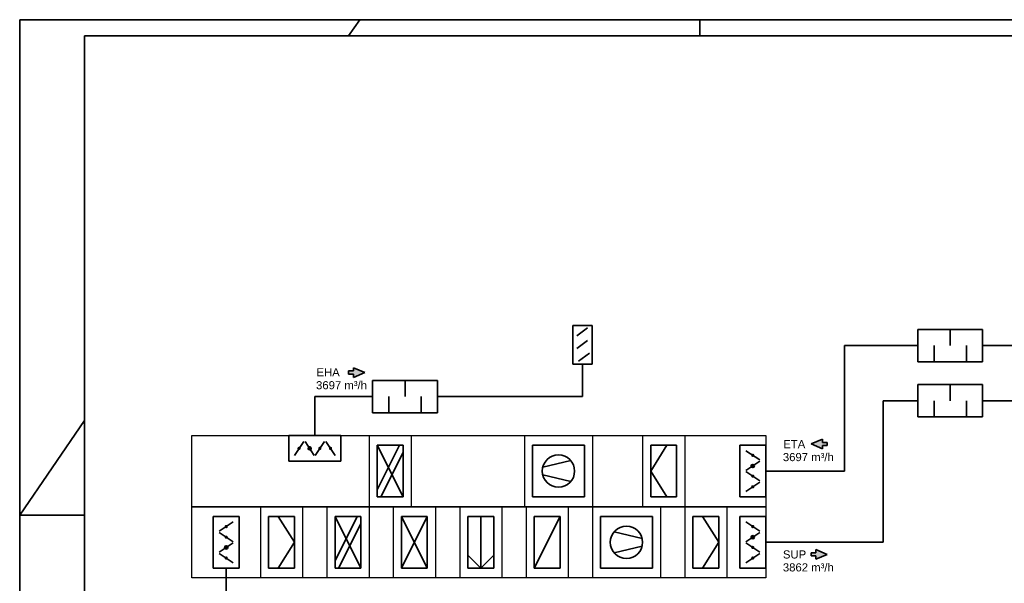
# Model space of a CAD drawing. Extents: x -795 to 605, y 10 to 460.
# Tile 2 of 7: x -795 to -491, y 286 to 460. Entities that reach past the tile are written whole.
import ezdxf
from ezdxf.lldxf.tags import DXFTag

# ---------------------------------------------------------------- set-up
doc = ezdxf.new("R2010")
doc.units = 0
doc.layers.get('0').update_dxf_attribs({"lineweight": 25})
for name, color, linetype, lineweight, true_color in [('L_Abluft', 2, 'Continuous', 35, 0xffff00), ('L_Auslass', 7, 'Continuous', 35, 0xababab), ('L_Aussenluft', 70, 'Continuous', 35, 0x7fff00), ('L_Bauteil', 7, 'Continuous', 35, 0xababab), ('L_Fortluft', 7, 'Continuous', 35, 0x461600), ('L_Fortluft-A04MCWOQIC', 7, 'Continuous', 35, 0x461700), ('L_Zuluft', 5, 'Continuous', 35, 0x0000ff)]:
    doc.layers.add(name, color=color, linetype=linetype, lineweight=lineweight, true_color=true_color)
for name, color, linetype, lineweight in [('L_Geometrie', 7, 'Continuous', 25), ('L_Text', 7, 'Continuous', 25), ('Rahmen', 7, 'Continuous', 35), ('X_Mass', 7, 'Continuous', 25)]:
    doc.layers.add(name, color=color, linetype=linetype, lineweight=lineweight)
doc.styles.get("Standard").update_dxf_attribs({"font": 'arial.ttf'})
tags = doc.linetypes.add('Strichlinie', pattern=[0.75, 0.5, -0.25]).pattern_tags.tags
tags[6:7] = [DXFTag(74, 4), DXFTag(75, 0), DXFTag(340, '0'), DXFTag(46, 0.0), DXFTag(50, 0.0), DXFTag(44, 0.0), DXFTag(45, 0.0)]
tags[4:5] = [DXFTag(74, 4), DXFTag(75, 0), DXFTag(340, '0'), DXFTag(46, 0.0), DXFTag(50, 0.0), DXFTag(44, 0.0), DXFTag(45, 0.0)]

# ---------------------------------------------------------------- blocks, each defined once
blk = doc.blocks.new('Blockreferenz-A06A5R617Q', base_point=(-795.22, 9.99))
at = {"layer": 'Rahmen', "color": 0, "linetype": 'ByBlock', "ltscale": 0.35}
for p, q in [((604.78, 459.99), (-795.22, 459.99)), ((-795.22, 459.99), (-795.22, 9.99)), ((-693.65, 454.99), (-690.22, 459.99)), ((-585.22, 459.99), (-585.22, 454.99)), ((599.78, 454.99), (-775.22, 454.99)), ((-775.22, 454.99), (-775.22, 14.99)), ((-795.22, 306.99), (-775.22, 336.13)), ((-795.22, 306.99), (-775.22, 306.99))]:
    blk.add_line(p, q, dxfattribs=at)
blk = doc.blocks.new('Polylinie-A06A5R697Q', base_point=(-742.04, 287.54))
at = {"color": 0, "lineweight": -2}
for p, q in [((-742.04, 287.54), (-742.04, 309.56)), ((-742.04, 309.56), (-564.85, 309.56)), ((-564.85, 309.56), (-564.85, 287.54)), ((-732.85, 287.54), (-742.04, 287.54)), ((-564.85, 287.54), (-732.85, 287.54))]:
    blk.add_line(p, q, dxfattribs=at)
blk = doc.blocks.new('Polylinie-A06A5R6B7Q', base_point=(-718.35, 290.55))
at = {"color": 0, "linetype": 'ByBlock', "lineweight": -2, "ltscale": 0.35}
for p, q in [((-718.35, 290.55), (-718.35, 306.55)), ((-718.35, 306.55), (-710.35, 306.55)), ((-710.35, 306.55), (-710.35, 290.55)), ((-710.35, 290.55), (-718.35, 290.55))]:
    blk.add_line(p, q, dxfattribs=at)
blk = doc.blocks.new('Polylinie-A06A5R6D7Q', base_point=(-697.85, 290.55))
at = {"color": 0, "linetype": 'ByBlock', "lineweight": -2, "ltscale": 0.35}
for p, q in [((-697.85, 306.55), (-689.85, 306.55)), ((-697.85, 290.55), (-697.85, 306.55)), ((-689.85, 306.55), (-689.85, 290.55)), ((-689.85, 290.55), (-697.85, 290.55))]:
    blk.add_line(p, q, dxfattribs=at)
blk = doc.blocks.new('Polylinie-A06A5R6F7Q', base_point=(-677.35, 290.55))
at = {"color": 0, "linetype": 'ByBlock', "lineweight": -2, "ltscale": 0.35}
for p, q in [((-677.35, 306.55), (-669.35, 306.55)), ((-677.35, 290.55), (-677.35, 306.55)), ((-669.35, 306.55), (-669.35, 290.55)), ((-669.35, 290.55), (-677.35, 290.55))]:
    blk.add_line(p, q, dxfattribs=at)
blk = doc.blocks.new('Polylinie-A06A5R6H7Q', base_point=(-636.35, 290.55))
at = {"color": 0, "linetype": 'ByBlock', "lineweight": -2, "ltscale": 0.35}
for p, q in [((-636.35, 306.55), (-628.35, 306.55)), ((-636.35, 290.55), (-636.35, 306.55)), ((-628.35, 306.55), (-628.35, 290.55)), ((-628.35, 290.55), (-636.35, 290.55))]:
    blk.add_line(p, q, dxfattribs=at)
blk = doc.blocks.new('Polylinie-A06A5R6J7Q', base_point=(-615.85, 290.55))
at = {"color": 0, "linetype": 'ByBlock', "lineweight": -2, "ltscale": 0.35}
for p, q in [((-615.85, 290.55), (-615.85, 306.55)), ((-615.85, 306.55), (-599.85, 306.55)), ((-599.85, 306.55), (-599.85, 290.55)), ((-599.85, 290.55), (-615.85, 290.55))]:
    blk.add_line(p, q, dxfattribs=at)
blk = doc.blocks.new('Kreis-A06A5R6L7Q', base_point=(-612.85, 293.55))
at = {"color": 0, "linetype": 'ByBlock', "lineweight": -2, "ltscale": 0.35}
blk.add_circle((-607.85, 298.55), 5, dxfattribs=at)
blk = doc.blocks.new('Polylinie-A06A5R6N7Q', base_point=(-587.35, 290.55))
at = {"color": 0, "linetype": 'ByBlock', "lineweight": -2, "ltscale": 0.35}
for p, q in [((-587.35, 290.55), (-587.35, 306.55)), ((-587.35, 306.55), (-579.35, 306.55)), ((-579.35, 306.55), (-579.35, 290.55)), ((-579.35, 290.55), (-587.35, 290.55))]:
    blk.add_line(p, q, dxfattribs=at)
blk = doc.blocks.new('Polylinie-A06A5R6P7Q', base_point=(-742.04, 309.56))
at = {"color": 0, "lineweight": -2}
for p, q in [((-742.04, 309.56), (-742.04, 331.57)), ((-742.04, 331.57), (-564.85, 331.57)), ((-564.85, 331.57), (-564.85, 309.56)), ((-732.85, 309.56), (-742.04, 309.56)), ((-564.85, 309.56), (-732.85, 309.56))]:
    blk.add_line(p, q, dxfattribs=at)
blk = doc.blocks.new('Polylinie-A06A5R6R7Q', base_point=(-684.85, 312.56))
at = {"color": 0, "linetype": 'ByBlock', "lineweight": -2, "ltscale": 0.35}
for p, q in [((-684.85, 328.56), (-676.85, 328.56)), ((-684.85, 312.56), (-684.85, 328.56)), ((-676.85, 328.56), (-676.85, 312.56)), ((-676.85, 312.56), (-684.85, 312.56))]:
    blk.add_line(p, q, dxfattribs=at)
blk = doc.blocks.new('Polylinie-A06A5R6T7Q', base_point=(-636.85, 312.56))
at = {"color": 0, "linetype": 'ByBlock', "lineweight": -2, "ltscale": 0.35}
for p, q in [((-620.85, 328.56), (-636.85, 328.56)), ((-636.85, 328.56), (-636.85, 312.56)), ((-620.85, 312.56), (-620.85, 328.56)), ((-636.85, 312.56), (-620.85, 312.56))]:
    blk.add_line(p, q, dxfattribs=at)
blk = doc.blocks.new('Kreis-A06A5R6V7Q', base_point=(-633.85, 315.56))
at = {"color": 0, "linetype": 'ByBlock', "lineweight": -2, "ltscale": 0.35}
blk.add_circle((-628.85, 320.56), 5, dxfattribs=at)
blk = doc.blocks.new('Polylinie-A06A5R6X7Q', base_point=(-600.35, 312.56))
at = {"color": 0, "linetype": 'ByBlock', "lineweight": -2, "ltscale": 0.35}
for p, q in [((-592.35, 328.56), (-600.35, 328.56)), ((-600.35, 328.56), (-600.35, 312.56)), ((-592.35, 312.56), (-592.35, 328.56)), ((-600.35, 312.56), (-592.35, 312.56))]:
    blk.add_line(p, q, dxfattribs=at)
blk = doc.blocks.new('Schraffur-A06A5R977Q', base_point=(-569.35, 321.64))
at = {"linetype": 'ByBlock', "lineweight": -2, "ltscale": 0.35}
blk.add_hatch(color=0, dxfattribs=at).paths.add_polyline_path([(-568.45, 321.84), (-568.49, 321.79), (-568.54, 321.74), (-568.6, 321.71), (-568.66, 321.68), (-568.72, 321.66), (-568.78, 321.64), (-568.85, 321.64), (-568.91, 321.64), (-568.98, 321.66), (-569.04, 321.68), (-569.1, 321.71), (-569.15, 321.74), (-569.2, 321.79), (-569.24, 321.84), (-569.28, 321.89), (-569.31, 321.95), (-569.33, 322.01), (-569.34, 322.07), (-569.35, 322.14), (-569.34, 322.2), (-569.33, 322.27), (-569.31, 322.33), (-569.28, 322.39), (-569.24, 322.44), (-569.2, 322.49), (-569.15, 322.54), (-569.1, 322.57), (-569.04, 322.6), (-568.98, 322.62), (-568.91, 322.64), (-568.85, 322.64), (-568.78, 322.64), (-568.72, 322.62), (-568.66, 322.6), (-568.6, 322.57), (-568.54, 322.54), (-568.49, 322.49), (-568.45, 322.44), (-568.41, 322.39), (-568.39, 322.33), (-568.36, 322.27), (-568.35, 322.2), (-568.35, 322.14), (-568.35, 322.07), (-568.36, 322.01), (-568.39, 321.95), (-568.41, 321.89)])
blk = doc.blocks.new('Polylinie-A06A5R997Q', base_point=(-572.85, 312.56))
at = {"color": 0, "linetype": 'ByBlock', "lineweight": -2, "ltscale": 0.35}
for p, q in [((-572.85, 328.56), (-564.85, 328.56)), ((-572.85, 312.56), (-572.85, 328.56)), ((-564.85, 328.56), (-564.85, 312.56)), ((-564.85, 312.56), (-572.85, 312.56))]:
    blk.add_line(p, q, dxfattribs=at)
blk = doc.blocks.new('Kreis-A06A5R9B7Q', base_point=(-569.35, 321.64))
at = {"color": 0, "linetype": 'ByBlock', "lineweight": -2, "ltscale": 0.35}
blk.add_circle((-568.85, 322.14), 0.5, dxfattribs=at)
blk = doc.blocks.new('Schraffur-A06A5R9D7Q', base_point=(-569.35, 324.92))
at = {"linetype": 'ByBlock', "lineweight": -2, "ltscale": 0.35}
blk.add_hatch(color=0, dxfattribs=at).paths.add_polyline_path([(-568.45, 325.12), (-568.49, 325.07), (-568.54, 325.03), (-568.6, 324.99), (-568.66, 324.96), (-568.72, 324.94), (-568.78, 324.93), (-568.85, 324.92), (-568.91, 324.93), (-568.98, 324.94), (-569.04, 324.96), (-569.1, 324.99), (-569.15, 325.03), (-569.2, 325.07), (-569.24, 325.12), (-569.28, 325.17), (-569.31, 325.23), (-569.33, 325.29), (-569.34, 325.36), (-569.35, 325.42), (-569.34, 325.49), (-569.33, 325.55), (-569.31, 325.61), (-569.28, 325.67), (-569.24, 325.73), (-569.2, 325.78), (-569.15, 325.82), (-569.1, 325.86), (-569.04, 325.88), (-568.98, 325.9), (-568.91, 325.92), (-568.85, 325.92), (-568.78, 325.92), (-568.72, 325.9), (-568.66, 325.88), (-568.6, 325.86), (-568.54, 325.82), (-568.49, 325.78), (-568.45, 325.73), (-568.41, 325.67), (-568.39, 325.61), (-568.36, 325.55), (-568.35, 325.49), (-568.35, 325.42), (-568.35, 325.36), (-568.36, 325.29), (-568.39, 325.23), (-568.41, 325.17)])
blk = doc.blocks.new('Schraffur-A06A5R9F7Q', base_point=(-569.35, 315.2))
at = {"linetype": 'ByBlock', "lineweight": -2, "ltscale": 0.35}
blk.add_hatch(color=0, dxfattribs=at).paths.add_polyline_path([(-568.45, 315.4), (-568.49, 315.35), (-568.54, 315.31), (-568.6, 315.27), (-568.66, 315.24), (-568.72, 315.22), (-568.78, 315.21), (-568.85, 315.2), (-568.91, 315.21), (-568.98, 315.22), (-569.04, 315.24), (-569.1, 315.27), (-569.15, 315.31), (-569.2, 315.35), (-569.24, 315.4), (-569.28, 315.45), (-569.31, 315.51), (-569.33, 315.58), (-569.34, 315.64), (-569.35, 315.7), (-569.34, 315.77), (-569.33, 315.83), (-569.31, 315.9), (-569.28, 315.95), (-569.24, 316.01), (-569.2, 316.06), (-569.15, 316.1), (-569.1, 316.14), (-569.04, 316.17), (-568.98, 316.19), (-568.91, 316.2), (-568.85, 316.2), (-568.78, 316.2), (-568.72, 316.19), (-568.66, 316.17), (-568.6, 316.14), (-568.54, 316.1), (-568.49, 316.06), (-568.45, 316.01), (-568.41, 315.95), (-568.39, 315.9), (-568.36, 315.83), (-568.35, 315.77), (-568.35, 315.7), (-568.35, 315.64), (-568.36, 315.58), (-568.39, 315.51), (-568.41, 315.45)])
blk = doc.blocks.new('Schraffur-A06A5R9H7Q', base_point=(-569.35, 318.49))
at = {"linetype": 'ByBlock', "lineweight": -2, "ltscale": 0.35}
blk.add_hatch(color=0, dxfattribs=at).paths.add_polyline_path([(-568.45, 318.68), (-568.49, 318.63), (-568.54, 318.59), (-568.6, 318.55), (-568.66, 318.53), (-568.72, 318.5), (-568.78, 318.49), (-568.85, 318.49), (-568.91, 318.49), (-568.98, 318.5), (-569.04, 318.53), (-569.1, 318.55), (-569.15, 318.59), (-569.2, 318.63), (-569.24, 318.68), (-569.28, 318.74), (-569.31, 318.8), (-569.33, 318.86), (-569.34, 318.92), (-569.35, 318.99), (-569.34, 319.05), (-569.33, 319.12), (-569.31, 319.18), (-569.28, 319.24), (-569.24, 319.29), (-569.2, 319.34), (-569.15, 319.38), (-569.1, 319.42), (-569.04, 319.45), (-568.98, 319.47), (-568.91, 319.48), (-568.85, 319.49), (-568.78, 319.48), (-568.72, 319.47), (-568.66, 319.45), (-568.6, 319.42), (-568.54, 319.38), (-568.49, 319.34), (-568.45, 319.29), (-568.41, 319.24), (-568.39, 319.18), (-568.36, 319.12), (-568.35, 319.05), (-568.35, 318.99), (-568.35, 318.92), (-568.36, 318.86), (-568.39, 318.8), (-568.41, 318.74)])
blk = doc.blocks.new('Polylinie-A06A5R9J7Q', base_point=(-572.85, 290.55))
at = {"color": 0, "linetype": 'ByBlock', "lineweight": -2, "ltscale": 0.35}
for p, q in [((-572.85, 306.55), (-564.85, 306.55)), ((-572.85, 290.55), (-572.85, 306.55)), ((-564.85, 306.55), (-564.85, 290.55)), ((-564.85, 290.55), (-572.85, 290.55))]:
    blk.add_line(p, q, dxfattribs=at)
blk = doc.blocks.new('Polylinie-A06A5R9L7Q', base_point=(-712.1, 323.57))
at = {"color": 0, "linetype": 'ByBlock', "lineweight": -2, "ltscale": 0.35}
for p, q in [((-712.1, 323.57), (-712.1, 331.57)), ((-712.1, 331.57), (-696.1, 331.57)), ((-696.1, 331.57), (-696.1, 323.57)), ((-696.1, 323.57), (-712.1, 323.57))]:
    blk.add_line(p, q, dxfattribs=at)
blk = doc.blocks.new('Polylinie-A06A5R9N7Q', base_point=(-735.44, 290.55))
at = {"color": 0, "linetype": 'ByBlock', "lineweight": -2, "ltscale": 0.35}
for p, q in [((-735.44, 290.55), (-735.44, 306.55)), ((-735.44, 306.55), (-727.44, 306.55)), ((-727.44, 306.55), (-727.44, 290.55)), ((-727.44, 290.55), (-735.44, 290.55))]:
    blk.add_line(p, q, dxfattribs=at)
blk = doc.blocks.new('Schraffur-A06A5RAL7Q', base_point=(-569.35, 299.63))
at = {"linetype": 'ByBlock', "lineweight": -2, "ltscale": 0.35}
blk.add_hatch(color=0, dxfattribs=at).paths.add_polyline_path([(-568.45, 299.82), (-568.49, 299.77), (-568.54, 299.73), (-568.6, 299.69), (-568.66, 299.66), (-568.72, 299.64), (-568.78, 299.63), (-568.85, 299.63), (-568.91, 299.63), (-568.98, 299.64), (-569.04, 299.66), (-569.1, 299.69), (-569.15, 299.73), (-569.2, 299.77), (-569.24, 299.82), (-569.28, 299.88), (-569.31, 299.93), (-569.33, 300), (-569.34, 300.06), (-569.35, 300.13), (-569.34, 300.19), (-569.33, 300.25), (-569.31, 300.32), (-569.28, 300.38), (-569.24, 300.43), (-569.2, 300.48), (-569.15, 300.52), (-569.1, 300.56), (-569.04, 300.59), (-568.98, 300.61), (-568.91, 300.62), (-568.85, 300.63), (-568.78, 300.62), (-568.72, 300.61), (-568.66, 300.59), (-568.6, 300.56), (-568.54, 300.52), (-568.49, 300.48), (-568.45, 300.43), (-568.41, 300.38), (-568.39, 300.32), (-568.36, 300.25), (-568.35, 300.19), (-568.35, 300.13), (-568.35, 300.06), (-568.36, 300), (-568.39, 299.93), (-568.41, 299.88)])
blk = doc.blocks.new('Kreis-A06A5RAN7Q', base_point=(-569.35, 299.63))
at = {"color": 0, "linetype": 'ByBlock', "lineweight": -2, "ltscale": 0.35}
blk.add_circle((-568.85, 300.13), 0.5, dxfattribs=at)
blk = doc.blocks.new('Schraffur-A06A5RAP7Q', base_point=(-569.35, 302.91))
at = {"linetype": 'ByBlock', "lineweight": -2, "ltscale": 0.35}
blk.add_hatch(color=0, dxfattribs=at).paths.add_polyline_path([(-568.45, 303.1), (-568.49, 303.05), (-568.54, 303.01), (-568.6, 302.97), (-568.66, 302.95), (-568.72, 302.92), (-568.78, 302.91), (-568.85, 302.91), (-568.91, 302.91), (-568.98, 302.92), (-569.04, 302.95), (-569.1, 302.97), (-569.15, 303.01), (-569.2, 303.05), (-569.24, 303.1), (-569.28, 303.16), (-569.31, 303.22), (-569.33, 303.28), (-569.34, 303.34), (-569.35, 303.41), (-569.34, 303.47), (-569.33, 303.54), (-569.31, 303.6), (-569.28, 303.66), (-569.24, 303.71), (-569.2, 303.76), (-569.15, 303.8), (-569.1, 303.84), (-569.04, 303.87), (-568.98, 303.89), (-568.91, 303.9), (-568.85, 303.91), (-568.78, 303.9), (-568.72, 303.89), (-568.66, 303.87), (-568.6, 303.84), (-568.54, 303.8), (-568.49, 303.76), (-568.45, 303.71), (-568.41, 303.66), (-568.39, 303.6), (-568.36, 303.54), (-568.35, 303.47), (-568.35, 303.41), (-568.35, 303.34), (-568.36, 303.28), (-568.39, 303.22), (-568.41, 303.16)])
blk = doc.blocks.new('Schraffur-A06A5RAR7Q', base_point=(-569.35, 293.19))
at = {"linetype": 'ByBlock', "lineweight": -2, "ltscale": 0.35}
blk.add_hatch(color=0, dxfattribs=at).paths.add_polyline_path([(-568.45, 293.39), (-568.49, 293.34), (-568.54, 293.29), (-568.6, 293.26), (-568.66, 293.23), (-568.72, 293.21), (-568.78, 293.19), (-568.85, 293.19), (-568.91, 293.19), (-568.98, 293.21), (-569.04, 293.23), (-569.1, 293.26), (-569.15, 293.29), (-569.2, 293.34), (-569.24, 293.39), (-569.28, 293.44), (-569.31, 293.5), (-569.33, 293.56), (-569.34, 293.62), (-569.35, 293.69), (-569.34, 293.76), (-569.33, 293.82), (-569.31, 293.88), (-569.28, 293.94), (-569.24, 293.99), (-569.2, 294.04), (-569.15, 294.09), (-569.1, 294.12), (-569.04, 294.15), (-568.98, 294.17), (-568.91, 294.19), (-568.85, 294.19), (-568.78, 294.19), (-568.72, 294.17), (-568.66, 294.15), (-568.6, 294.12), (-568.54, 294.09), (-568.49, 294.04), (-568.45, 293.99), (-568.41, 293.94), (-568.39, 293.88), (-568.36, 293.82), (-568.35, 293.76), (-568.35, 293.69), (-568.35, 293.62), (-568.36, 293.56), (-568.39, 293.5), (-568.41, 293.44)])
blk = doc.blocks.new('Schraffur-A06A5RAT7Q', base_point=(-569.35, 296.47))
at = {"linetype": 'ByBlock', "lineweight": -2, "ltscale": 0.35}
blk.add_hatch(color=0, dxfattribs=at).paths.add_polyline_path([(-568.45, 296.67), (-568.49, 296.62), (-568.54, 296.58), (-568.6, 296.54), (-568.66, 296.51), (-568.72, 296.49), (-568.78, 296.48), (-568.85, 296.47), (-568.91, 296.48), (-568.98, 296.49), (-569.04, 296.51), (-569.1, 296.54), (-569.15, 296.58), (-569.2, 296.62), (-569.24, 296.67), (-569.28, 296.72), (-569.31, 296.78), (-569.33, 296.84), (-569.34, 296.91), (-569.35, 296.97), (-569.34, 297.04), (-569.33, 297.1), (-569.31, 297.16), (-569.28, 297.22), (-569.24, 297.28), (-569.2, 297.33), (-569.15, 297.37), (-569.1, 297.41), (-569.04, 297.43), (-568.98, 297.46), (-568.91, 297.47), (-568.85, 297.47), (-568.78, 297.47), (-568.72, 297.46), (-568.66, 297.43), (-568.6, 297.41), (-568.54, 297.37), (-568.49, 297.33), (-568.45, 297.28), (-568.41, 297.22), (-568.39, 297.16), (-568.36, 297.1), (-568.35, 297.04), (-568.35, 296.97), (-568.35, 296.91), (-568.36, 296.84), (-568.39, 296.78), (-568.41, 296.72)])
blk = doc.blocks.new('Schraffur-A06A5RAV7Q', base_point=(-706.17, 327.07))
at = {"linetype": 'ByBlock', "lineweight": -2, "ltscale": 0.35}
blk.add_hatch(color=0, dxfattribs=at).paths.add_polyline_path([(-705.37, 327.97), (-705.32, 327.92), (-705.28, 327.87), (-705.24, 327.82), (-705.21, 327.76), (-705.19, 327.7), (-705.18, 327.64), (-705.17, 327.57), (-705.18, 327.51), (-705.19, 327.44), (-705.21, 327.38), (-705.24, 327.32), (-705.28, 327.27), (-705.32, 327.22), (-705.37, 327.17), (-705.42, 327.14), (-705.48, 327.11), (-705.54, 327.09), (-705.61, 327.07), (-705.67, 327.07), (-705.74, 327.07), (-705.8, 327.09), (-705.86, 327.11), (-705.92, 327.14), (-705.98, 327.17), (-706.03, 327.22), (-706.07, 327.27), (-706.11, 327.32), (-706.14, 327.38), (-706.16, 327.44), (-706.17, 327.51), (-706.17, 327.57), (-706.17, 327.64), (-706.16, 327.7), (-706.14, 327.76), (-706.11, 327.82), (-706.07, 327.87), (-706.03, 327.92), (-705.98, 327.97), (-705.92, 328), (-705.86, 328.03), (-705.8, 328.05), (-705.74, 328.07), (-705.67, 328.07), (-705.61, 328.07), (-705.54, 328.05), (-705.48, 328.03), (-705.42, 328)])
blk = doc.blocks.new('Kreis-A06A5RAX7Q', base_point=(-706.17, 327.07))
at = {"color": 0, "linetype": 'ByBlock', "lineweight": -2, "ltscale": 0.35}
blk.add_circle((-705.67, 327.57), 0.5, dxfattribs=at)
blk = doc.blocks.new('Schraffur-A06A5RAZ7Q', base_point=(-709.46, 327.07))
at = {"linetype": 'ByBlock', "lineweight": -2, "ltscale": 0.35}
blk.add_hatch(color=0, dxfattribs=at).paths.add_polyline_path([(-708.65, 327.97), (-708.6, 327.92), (-708.56, 327.87), (-708.52, 327.82), (-708.49, 327.76), (-708.47, 327.7), (-708.46, 327.64), (-708.46, 327.57), (-708.46, 327.51), (-708.47, 327.44), (-708.49, 327.38), (-708.52, 327.32), (-708.56, 327.27), (-708.6, 327.22), (-708.65, 327.17), (-708.71, 327.14), (-708.76, 327.11), (-708.83, 327.09), (-708.89, 327.07), (-708.96, 327.07), (-709.02, 327.07), (-709.09, 327.09), (-709.15, 327.11), (-709.21, 327.14), (-709.26, 327.17), (-709.31, 327.22), (-709.35, 327.27), (-709.39, 327.32), (-709.42, 327.38), (-709.44, 327.44), (-709.45, 327.51), (-709.46, 327.57), (-709.45, 327.64), (-709.44, 327.7), (-709.42, 327.76), (-709.39, 327.82), (-709.35, 327.87), (-709.31, 327.92), (-709.26, 327.97), (-709.21, 328), (-709.15, 328.03), (-709.09, 328.05), (-709.02, 328.07), (-708.96, 328.07), (-708.89, 328.07), (-708.83, 328.05), (-708.76, 328.03), (-708.71, 328)])
blk = doc.blocks.new('Schraffur-A06A5RB17Q', base_point=(-699.74, 327.07))
at = {"linetype": 'ByBlock', "lineweight": -2, "ltscale": 0.35}
blk.add_hatch(color=0, dxfattribs=at).paths.add_polyline_path([(-698.93, 327.97), (-698.89, 327.92), (-698.84, 327.87), (-698.81, 327.82), (-698.78, 327.76), (-698.76, 327.7), (-698.74, 327.64), (-698.74, 327.57), (-698.74, 327.51), (-698.76, 327.44), (-698.78, 327.38), (-698.81, 327.32), (-698.84, 327.27), (-698.89, 327.22), (-698.93, 327.17), (-698.99, 327.14), (-699.05, 327.11), (-699.11, 327.09), (-699.17, 327.07), (-699.24, 327.07), (-699.3, 327.07), (-699.37, 327.09), (-699.43, 327.11), (-699.49, 327.14), (-699.54, 327.17), (-699.59, 327.22), (-699.64, 327.27), (-699.67, 327.32), (-699.7, 327.38), (-699.72, 327.44), (-699.73, 327.51), (-699.74, 327.57), (-699.73, 327.64), (-699.72, 327.7), (-699.7, 327.76), (-699.67, 327.82), (-699.64, 327.87), (-699.59, 327.92), (-699.54, 327.97), (-699.49, 328), (-699.43, 328.03), (-699.37, 328.05), (-699.3, 328.07), (-699.24, 328.07), (-699.17, 328.07), (-699.11, 328.05), (-699.05, 328.03), (-698.99, 328)])
blk = doc.blocks.new('Schraffur-A06A5RB37Q', base_point=(-703.02, 327.07))
at = {"linetype": 'ByBlock', "lineweight": -2, "ltscale": 0.35}
blk.add_hatch(color=0, dxfattribs=at).paths.add_polyline_path([(-702.22, 327.97), (-702.17, 327.92), (-702.12, 327.87), (-702.09, 327.82), (-702.06, 327.76), (-702.04, 327.7), (-702.03, 327.64), (-702.02, 327.57), (-702.03, 327.51), (-702.04, 327.44), (-702.06, 327.38), (-702.09, 327.32), (-702.12, 327.27), (-702.17, 327.22), (-702.22, 327.17), (-702.27, 327.14), (-702.33, 327.11), (-702.39, 327.09), (-702.46, 327.07), (-702.52, 327.07), (-702.59, 327.07), (-702.65, 327.09), (-702.71, 327.11), (-702.77, 327.14), (-702.83, 327.17), (-702.87, 327.22), (-702.92, 327.27), (-702.95, 327.32), (-702.98, 327.38), (-703, 327.44), (-703.02, 327.51), (-703.02, 327.57), (-703.02, 327.64), (-703, 327.7), (-702.98, 327.76), (-702.95, 327.82), (-702.92, 327.87), (-702.87, 327.92), (-702.83, 327.97), (-702.77, 328), (-702.71, 328.03), (-702.65, 328.05), (-702.59, 328.07), (-702.52, 328.07), (-702.46, 328.07), (-702.39, 328.05), (-702.33, 328.03), (-702.27, 328)])
blk = doc.blocks.new('Schraffur-A06A5RB57Q', base_point=(-731.94, 296.47))
at = {"linetype": 'ByBlock', "lineweight": -2, "ltscale": 0.35}
blk.add_hatch(color=0, dxfattribs=at).paths.add_polyline_path([(-731.84, 297.28), (-731.8, 297.33), (-731.75, 297.37), (-731.69, 297.41), (-731.63, 297.43), (-731.57, 297.46), (-731.51, 297.47), (-731.44, 297.47), (-731.38, 297.47), (-731.31, 297.46), (-731.25, 297.43), (-731.19, 297.41), (-731.14, 297.37), (-731.09, 297.33), (-731.05, 297.28), (-731.01, 297.22), (-730.98, 297.16), (-730.96, 297.1), (-730.95, 297.04), (-730.94, 296.97), (-730.95, 296.91), (-730.96, 296.84), (-730.98, 296.78), (-731.01, 296.72), (-731.05, 296.67), (-731.09, 296.62), (-731.14, 296.58), (-731.19, 296.54), (-731.25, 296.51), (-731.31, 296.49), (-731.38, 296.48), (-731.44, 296.47), (-731.51, 296.48), (-731.57, 296.49), (-731.63, 296.51), (-731.69, 296.54), (-731.75, 296.58), (-731.8, 296.62), (-731.84, 296.67), (-731.88, 296.72), (-731.91, 296.78), (-731.93, 296.84), (-731.94, 296.91), (-731.94, 296.97), (-731.94, 297.04), (-731.93, 297.1), (-731.91, 297.16), (-731.88, 297.22)])
blk = doc.blocks.new('Kreis-A06A5RB77Q', base_point=(-731.94, 296.47))
at = {"color": 0, "linetype": 'ByBlock', "lineweight": -2, "ltscale": 0.35}
blk.add_circle((-731.44, 296.97), 0.5, dxfattribs=at)
blk = doc.blocks.new('Schraffur-A06A5RB97Q', base_point=(-731.94, 293.19))
at = {"linetype": 'ByBlock', "lineweight": -2, "ltscale": 0.35}
blk.add_hatch(color=0, dxfattribs=at).paths.add_polyline_path([(-731.84, 293.99), (-731.8, 294.04), (-731.75, 294.09), (-731.69, 294.12), (-731.63, 294.15), (-731.57, 294.17), (-731.51, 294.19), (-731.44, 294.19), (-731.38, 294.19), (-731.31, 294.17), (-731.25, 294.15), (-731.19, 294.12), (-731.14, 294.09), (-731.09, 294.04), (-731.05, 293.99), (-731.01, 293.94), (-730.98, 293.88), (-730.96, 293.82), (-730.95, 293.76), (-730.94, 293.69), (-730.95, 293.62), (-730.96, 293.56), (-730.98, 293.5), (-731.01, 293.44), (-731.05, 293.39), (-731.09, 293.34), (-731.14, 293.29), (-731.19, 293.26), (-731.25, 293.23), (-731.31, 293.21), (-731.38, 293.19), (-731.44, 293.19), (-731.51, 293.19), (-731.57, 293.21), (-731.63, 293.23), (-731.69, 293.26), (-731.75, 293.29), (-731.8, 293.34), (-731.84, 293.39), (-731.88, 293.44), (-731.91, 293.5), (-731.93, 293.56), (-731.94, 293.62), (-731.94, 293.69), (-731.94, 293.76), (-731.93, 293.82), (-731.91, 293.88), (-731.88, 293.94)])
blk = doc.blocks.new('Schraffur-A06A5RBB7Q', base_point=(-731.94, 302.91))
at = {"linetype": 'ByBlock', "lineweight": -2, "ltscale": 0.35}
blk.add_hatch(color=0, dxfattribs=at).paths.add_polyline_path([(-731.84, 303.71), (-731.8, 303.76), (-731.75, 303.8), (-731.69, 303.84), (-731.63, 303.87), (-731.57, 303.89), (-731.51, 303.9), (-731.44, 303.91), (-731.38, 303.9), (-731.31, 303.89), (-731.25, 303.87), (-731.19, 303.84), (-731.14, 303.8), (-731.09, 303.76), (-731.05, 303.71), (-731.01, 303.66), (-730.98, 303.6), (-730.96, 303.54), (-730.95, 303.47), (-730.94, 303.41), (-730.95, 303.34), (-730.96, 303.28), (-730.98, 303.22), (-731.01, 303.16), (-731.05, 303.1), (-731.09, 303.05), (-731.14, 303.01), (-731.19, 302.97), (-731.25, 302.95), (-731.31, 302.92), (-731.38, 302.91), (-731.44, 302.91), (-731.51, 302.91), (-731.57, 302.92), (-731.63, 302.95), (-731.69, 302.97), (-731.75, 303.01), (-731.8, 303.05), (-731.84, 303.1), (-731.88, 303.16), (-731.91, 303.22), (-731.93, 303.28), (-731.94, 303.34), (-731.94, 303.41), (-731.94, 303.47), (-731.93, 303.54), (-731.91, 303.6), (-731.88, 303.66)])
blk = doc.blocks.new('Schraffur-A06A5RBD7Q', base_point=(-731.94, 299.63))
at = {"linetype": 'ByBlock', "lineweight": -2, "ltscale": 0.35}
blk.add_hatch(color=0, dxfattribs=at).paths.add_polyline_path([(-731.84, 300.43), (-731.8, 300.48), (-731.75, 300.52), (-731.69, 300.56), (-731.63, 300.59), (-731.57, 300.61), (-731.51, 300.62), (-731.44, 300.63), (-731.38, 300.62), (-731.31, 300.61), (-731.25, 300.59), (-731.19, 300.56), (-731.14, 300.52), (-731.09, 300.48), (-731.05, 300.43), (-731.01, 300.38), (-730.98, 300.32), (-730.96, 300.25), (-730.95, 300.19), (-730.94, 300.13), (-730.95, 300.06), (-730.96, 300), (-730.98, 299.93), (-731.01, 299.88), (-731.05, 299.82), (-731.09, 299.77), (-731.14, 299.73), (-731.19, 299.69), (-731.25, 299.66), (-731.31, 299.64), (-731.38, 299.63), (-731.44, 299.63), (-731.51, 299.63), (-731.57, 299.64), (-731.63, 299.66), (-731.69, 299.69), (-731.75, 299.73), (-731.8, 299.77), (-731.84, 299.82), (-731.88, 299.88), (-731.91, 299.93), (-731.93, 300), (-731.94, 300.06), (-731.94, 300.13), (-731.94, 300.19), (-731.93, 300.25), (-731.91, 300.32), (-731.88, 300.38)])
blk = doc.blocks.new('Einzeiliger Text-A06A5RBF7Q', base_point=(-559.42, 327.63))
at = {"color": 0, "lineweight": -2, "insert": (-559.42, 330.13), "char_height": 2.5, "attachment_point": 1}
blk.add_mtext('{\\fArial;ETA}', dxfattribs=at)
blk = doc.blocks.new('Einzeiliger Text-A06A5RBH7Q', base_point=(-559.55, 323.63))
at = {"color": 0, "lineweight": -2, "insert": (-559.55, 326.13), "char_height": 2.5, "attachment_point": 1}
blk.add_mtext('{\\fArial;3697 m³/h}', dxfattribs=at)
blk = doc.blocks.new('Einzeiliger Text-A06A5RBJ7Q', base_point=(-559.54, 293.56))
at = {"color": 0, "lineweight": -2, "insert": (-559.54, 296.06), "char_height": 2.5, "attachment_point": 1}
blk.add_mtext('{\\fArial;SUP}', dxfattribs=at)
blk = doc.blocks.new('Einzeiliger Text-A06A5RBL7Q', base_point=(-559.55, 289.56))
at = {"color": 0, "lineweight": -2, "insert": (-559.55, 292.06), "char_height": 2.5, "attachment_point": 1}
blk.add_mtext('{\\fArial;3862 m³/h}', dxfattribs=at)
blk = doc.blocks.new('Einzeiliger Text-A06A5RBN7Q', base_point=(-703.57, 349.83))
at = {"color": 0, "lineweight": -2, "insert": (-703.57, 352.33), "char_height": 2.5, "attachment_point": 1}
blk.add_mtext('{\\fArial;EHA}', dxfattribs=at)
blk = doc.blocks.new('Einzeiliger Text-A06A5RBP7Q', base_point=(-703.7, 345.83))
at = {"color": 0, "lineweight": -2, "insert": (-703.7, 348.33), "char_height": 2.5, "attachment_point": 1}
blk.add_mtext('{\\fArial;3697 m³/h}', dxfattribs=at)
blk = doc.blocks.new('Blockreferenz-A06A5RBV7Q', base_point=(-550.85, 327.43))
at = {"layer": 'L_Abluft', "linetype": 'ByBlock', "ltscale": 0.35}
blk.add_hatch(color=256, dxfattribs=at).paths.add_polyline_path([(-547.35, 329.43), (-545.85, 329.43), (-545.85, 328.43), (-547.35, 328.43), (-547.35, 327.43), (-550.85, 328.93), (-547.35, 330.43)])
for p, q in [((-550.85, 328.93), (-547.35, 330.43)), ((-550.85, 328.93), (-547.35, 327.43)), ((-547.35, 329.43), (-547.35, 330.43)), ((-545.85, 329.43), (-547.35, 329.43)), ((-545.85, 328.43), (-547.35, 328.43)), ((-547.35, 328.43), (-547.35, 327.43)), ((-545.85, 328.43), (-545.85, 329.43))]:
    blk.add_line(p, q, dxfattribs=at)
blk = doc.blocks.new('Blockreferenz-A06A5RBX7Q', base_point=(-550.85, 293.33))
at = {"layer": 'L_Zuluft', "linetype": 'ByBlock', "ltscale": 0.35}
blk.add_hatch(color=256, dxfattribs=at).paths.add_polyline_path([(-549.35, 294.33), (-550.85, 294.33), (-550.85, 295.33), (-549.35, 295.33), (-549.35, 296.33), (-545.85, 294.83), (-549.35, 293.33)])
for p, q in [((-550.85, 295.33), (-550.85, 294.33)), ((-550.85, 295.33), (-549.35, 295.33)), ((-549.35, 295.33), (-549.35, 296.33)), ((-545.85, 294.83), (-549.35, 296.33)), ((-550.85, 294.33), (-549.35, 294.33)), ((-545.85, 294.83), (-549.35, 293.33)), ((-549.35, 294.33), (-549.35, 293.33))]:
    blk.add_line(p, q, dxfattribs=at)
blk = doc.blocks.new('Blockreferenz-A06A5RC17Q', base_point=(-693.67, 349.5))
at = {"layer": 'L_Fortluft-A04MCWOQIC', "linetype": 'ByBlock', "ltscale": 0.35}
blk.add_hatch(color=256, dxfattribs=at).paths.add_polyline_path([(-692.17, 350.5), (-693.67, 350.5), (-693.67, 351.5), (-692.17, 351.5), (-692.17, 352.5), (-688.67, 351), (-692.17, 349.5)])
for p, q in [((-693.67, 351.5), (-692.17, 351.5)), ((-693.67, 351.5), (-693.67, 350.5)), ((-693.67, 350.5), (-692.17, 350.5)), ((-692.17, 351.5), (-692.17, 352.5)), ((-688.67, 351), (-692.17, 352.5)), ((-688.67, 351), (-692.17, 349.5)), ((-692.17, 350.5), (-692.17, 349.5))]:
    blk.add_line(p, q, dxfattribs=at)
blk = doc.blocks.new('Polylinie-A06A5RC37Q', base_point=(-656.85, 290.55))
at = {"color": 0, "linetype": 'ByBlock', "lineweight": -2, "ltscale": 0.35}
for p, q in [((-656.85, 306.55), (-648.85, 306.55)), ((-656.85, 290.55), (-656.85, 306.55)), ((-648.85, 306.55), (-648.85, 290.55)), ((-648.85, 290.55), (-656.85, 290.55))]:
    blk.add_line(p, q, dxfattribs=at)

msp = doc.modelspace()

# ---------------------------------------------------------------- linework, layer by layer
at = {"layer": 'L_Abluft'}
for p, q in [((-540.56, 320.56), (-540.56, 359.31)), ((-540.56, 359.31), (-517.87, 359.31)), ((-497.87, 359.31), (-475.17, 359.31)), ((-564.85, 320.56), (-540.56, 320.56))]:
    msp.add_line(p, q, dxfattribs=at)
at = {"layer": 'L_Auslass', "color": 7}
for p, q in [((-618.39, 365.57), (-624.39, 365.57)), ((-624.39, 365.57), (-624.39, 353.57)), ((-618.39, 353.57), (-618.39, 365.57)), ((-619.9, 364.82), (-623.19, 362.38)), ((-619.83, 360.88), (-623.18, 358.39)), ((-619.31, 356.94), (-622.64, 354.46)), ((-624.39, 353.57), (-618.39, 353.57))]:
    msp.add_line(p, q, dxfattribs=at)
at = {"layer": 'L_Aussenluft'}
msp.add_line((-731.44, 290.55), (-731.44, 275.54), dxfattribs=at)
at = {"layer": 'L_Bauteil', "color": 7}
for p, q in [((-517.87, 364.31), (-497.87, 364.31)), ((-517.87, 364.31), (-517.87, 354.31)), ((-507.87, 364.31), (-507.87, 359.31)), ((-497.87, 354.31), (-497.87, 364.31)), ((-512.87, 359.31), (-512.87, 354.31)), ((-502.87, 359.31), (-502.87, 354.31)), ((-517.87, 354.31), (-497.87, 354.31)), ((-686.22, 348.57), (-666.22, 348.57)), ((-686.22, 348.57), (-686.22, 338.57)), ((-676.22, 348.57), (-676.22, 343.57)), ((-666.22, 338.57), (-666.22, 348.57)), ((-517.87, 347.3), (-497.87, 347.3)), ((-517.87, 347.3), (-517.87, 337.3)), ((-507.87, 347.3), (-507.87, 342.3)), ((-497.87, 337.3), (-497.87, 347.3)), ((-681.22, 343.57), (-681.22, 338.57)), ((-671.22, 343.57), (-671.22, 338.57)), ((-512.87, 342.3), (-512.87, 337.3)), ((-502.87, 342.3), (-502.87, 337.3)), ((-686.22, 338.57), (-666.22, 338.57)), ((-517.87, 337.3), (-497.87, 337.3))]:
    msp.add_line(p, q, dxfattribs=at)
at = {"layer": 'L_Bauteil', "color": 7, "ltscale": 0.35}
for p, q in [((-707.52, 329.73), (-710.39, 325.41)), ((-707.11, 329.73), (-704.24, 325.41)), ((-701.08, 329.73), (-703.96, 325.41)), ((-700.68, 329.73), (-697.8, 325.41)), ((-677.97, 328.56), (-684.85, 314.8)), ((-684.85, 328.56), (-676.85, 312.56)), ((-600.35, 320.56), (-595.35, 328.56)), ((-676.85, 326.33), (-683.73, 312.56)), ((-566.69, 323.98), (-571, 326.86)), ((-633.71, 321.72), (-625.02, 323.78)), ((-566.69, 323.58), (-571, 320.7)), ((-633.71, 319.41), (-625.02, 317.34)), ((-595.35, 312.56), (-600.35, 320.56)), ((-566.69, 317.55), (-571, 320.42)), ((-566.69, 317.14), (-571, 314.27)), ((-733.6, 301.97), (-729.29, 304.85)), ((-710.35, 298.55), (-715.35, 306.55)), ((-690.97, 306.55), (-697.85, 292.79)), ((-697.85, 306.55), (-689.85, 290.55)), ((-689.85, 304.31), (-696.73, 290.55)), ((-677.35, 306.55), (-669.35, 290.55)), ((-669.35, 306.55), (-677.35, 290.55)), ((-628.35, 306.55), (-636.35, 290.55)), ((-579.35, 298.55), (-584.35, 306.55)), ((-566.69, 301.97), (-571, 304.85)), ((-733.6, 301.56), (-729.29, 298.69)), ((-602.98, 299.7), (-611.67, 301.77)), ((-566.69, 301.56), (-571, 298.69)), ((-733.6, 295.54), (-729.29, 298.41)), ((-715.35, 290.55), (-710.35, 298.55)), ((-584.35, 290.55), (-579.35, 298.55)), ((-566.69, 295.54), (-571, 298.41)), ((-733.6, 295.13), (-729.29, 292.25)), ((-602.98, 297.39), (-611.67, 295.33)), ((-566.69, 295.13), (-571, 292.25)), ((-652.85, 290.55), (-656.85, 294.55)), ((-652.85, 290.55), (-648.85, 294.55))]:
    msp.add_line(p, q, dxfattribs=at)
at = {"layer": 'L_Bauteil', "color": 7, "linetype": 'Strichlinie', "ltscale": 5.25}
msp.add_line((-652.85, 306.55), (-652.85, 290.55), dxfattribs=at)
at = {"layer": 'L_Fortluft'}
for p, q in [((-621.39, 343.57), (-621.39, 353.57)), ((-704.1, 331.57), (-704.1, 343.57)), ((-704.1, 343.57), (-686.22, 343.57)), ((-666.22, 343.57), (-621.39, 343.57))]:
    msp.add_line(p, q, dxfattribs=at)
at = {"layer": 'L_Geometrie', "linetype": 'Continuous', "ltscale": 12.5}
for p, q in [((-687.35, 331.57), (-687.35, 309.56)), ((-674.35, 331.57), (-674.35, 309.56)), ((-674.35, 331.57), (-674.35, 309.56)), ((-639.35, 331.57), (-639.35, 309.56)), ((-618.35, 331.57), (-618.35, 309.56)), ((-602.85, 331.57), (-602.85, 309.56)), ((-589.85, 331.57), (-589.85, 309.56)), ((-720.85, 309.56), (-720.85, 287.54)), ((-707.85, 309.56), (-707.85, 287.54)), ((-700.35, 309.56), (-700.35, 287.54)), ((-687.35, 309.56), (-687.35, 287.54)), ((-687.35, 309.56), (-687.35, 287.54)), ((-679.85, 309.56), (-679.85, 287.54)), ((-666.85, 309.56), (-666.85, 287.54)), ((-659.35, 309.56), (-659.35, 287.54)), ((-646.35, 309.56), (-646.35, 287.54)), ((-638.85, 309.56), (-638.85, 287.54)), ((-625.85, 309.56), (-625.85, 287.54)), ((-618.35, 309.56), (-618.35, 287.54)), ((-597.35, 309.56), (-597.35, 287.54)), ((-589.85, 309.56), (-589.85, 287.54)), ((-576.85, 309.56), (-576.85, 287.54))]:
    msp.add_line(p, q, dxfattribs=at)
at = {"layer": 'L_Zuluft'}
for p, q in [((-528.56, 298.55), (-528.56, 342.3)), ((-528.56, 342.3), (-517.87, 342.3)), ((-497.87, 342.3), (-487.17, 342.3)), ((-564.85, 298.55), (-528.56, 298.55))]:
    msp.add_line(p, q, dxfattribs=at)

# ---------------------------------------------------------------- block references
at = {"ltscale": 0.25}
msp.add_blockref('Blockreferenz-A06A5R617Q', (-795.22, 9.99), dxfattribs=at)
at = {"layer": 'L_Bauteil', "color": 7, "ltscale": 0.35}
for name, p in [('Polylinie-A06A5R9L7Q', (-712.1, 323.57)), ('Polylinie-A06A5R6R7Q', (-684.85, 312.56)), ('Polylinie-A06A5R6T7Q', (-636.85, 312.56)), ('Polylinie-A06A5R6X7Q', (-600.35, 312.56)), ('Polylinie-A06A5R997Q', (-572.85, 312.56)), ('Schraffur-A06A5RAZ7Q', (-709.46, 327.07)), ('Schraffur-A06A5RAV7Q', (-706.17, 327.07)), ('Kreis-A06A5RAX7Q', (-706.17, 327.07)), ('Schraffur-A06A5RB37Q', (-703.02, 327.07)), ('Schraffur-A06A5RB17Q', (-699.74, 327.07)), ('Kreis-A06A5R6V7Q', (-633.85, 315.56)), ('Schraffur-A06A5R9D7Q', (-569.35, 324.92)), ('Schraffur-A06A5R977Q', (-569.35, 321.64)), ('Kreis-A06A5R9B7Q', (-569.35, 321.64)), ('Schraffur-A06A5R9H7Q', (-569.35, 318.49)), ('Schraffur-A06A5R9F7Q', (-569.35, 315.2)), ('Polylinie-A06A5R9N7Q', (-735.44, 290.55)), ('Polylinie-A06A5R6B7Q', (-718.35, 290.55)), ('Polylinie-A06A5R6D7Q', (-697.85, 290.55)), ('Polylinie-A06A5R6F7Q', (-677.35, 290.55)), ('Polylinie-A06A5RC37Q', (-656.85, 290.55)), ('Polylinie-A06A5R6H7Q', (-636.35, 290.55)), ('Polylinie-A06A5R6J7Q', (-615.85, 290.55)), ('Polylinie-A06A5R6N7Q', (-587.35, 290.55)), ('Polylinie-A06A5R9J7Q', (-572.85, 290.55)), ('Schraffur-A06A5RBB7Q', (-731.94, 302.91)), ('Kreis-A06A5R6L7Q', (-612.85, 293.55)), ('Schraffur-A06A5RAP7Q', (-569.35, 302.91)), ('Schraffur-A06A5RBD7Q', (-731.94, 299.63)), ('Schraffur-A06A5RAL7Q', (-569.35, 299.63)), ('Kreis-A06A5RAN7Q', (-569.35, 299.63)), ('Schraffur-A06A5RB57Q', (-731.94, 296.47)), ('Kreis-A06A5RB77Q', (-731.94, 296.47)), ('Schraffur-A06A5RAT7Q', (-569.35, 296.47)), ('Schraffur-A06A5RB97Q', (-731.94, 293.19)), ('Schraffur-A06A5RAR7Q', (-569.35, 293.19))]:
    msp.add_blockref(name, p, dxfattribs=at)
at = {"layer": 'L_Geometrie', "linetype": 'Continuous', "ltscale": 12.5}
for name, p in [('Polylinie-A06A5R6P7Q', (-742.04, 309.56)), ('Polylinie-A06A5R697Q', (-742.04, 287.54))]:
    msp.add_blockref(name, p, dxfattribs=at)
at = {"layer": 'L_Text', "ltscale": 0.25}
for name, p in [('Einzeiliger Text-A06A5RBN7Q', (-703.57, 349.83)), ('Einzeiliger Text-A06A5RBP7Q', (-703.7, 345.83)), ('Einzeiliger Text-A06A5RBF7Q', (-559.42, 327.63)), ('Einzeiliger Text-A06A5RBH7Q', (-559.55, 323.63)), ('Einzeiliger Text-A06A5RBJ7Q', (-559.54, 293.56)), ('Einzeiliger Text-A06A5RBL7Q', (-559.55, 289.56))]:
    msp.add_blockref(name, p, dxfattribs=at)
at = {"layer": 'X_Mass', "ltscale": 0.25}
for name, p in [('Blockreferenz-A06A5RC17Q', (-693.67, 349.5)), ('Blockreferenz-A06A5RBV7Q', (-550.85, 327.43)), ('Blockreferenz-A06A5RBX7Q', (-550.85, 293.33))]:
    msp.add_blockref(name, p, dxfattribs=at)

doc.saveas('drawing.dxf')
